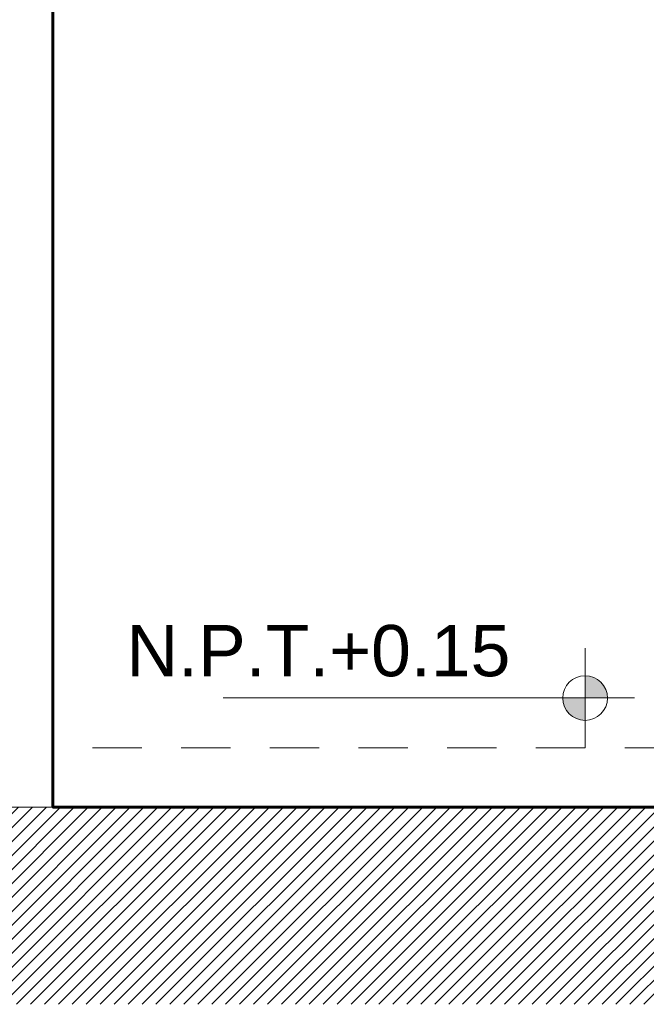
# Model space of a CAD drawing. Header units: metres. Extents: x -13 to 533, y -25 to 219.
# Tile 74 of 99: x 98.09 to 99.68, y 10.73 to 13.23. Entities that reach past the tile are written whole.
import ezdxf

# ---------------------------------------------------------------- set-up
doc = ezdxf.new("R2010")
doc.units = ezdxf.units.M
for name, pattern in [('ACAD_ISO03W100', [30, 12, -18]), ('DASHED2', [0.375, 0.25, -0.125]), ('HIDDEN', [0.375, 0.25, -0.125])]:
    doc.linetypes.add(name, pattern=pattern)
for name, color, linetype, lineweight in [('NPT', 255, 'Continuous', 13), ('Pluma 0.2', 252, 'Continuous', 20), ('PLUMA 0.3', 251, 'Continuous', 30), ('PLUMA 0.8', 1, 'Continuous', 60), ('Proyecciones', 252, 'DASHED2', 13), ('TEXTO', 14, 'Continuous', 40)]:
    doc.layers.add(name, color=color, linetype=linetype, lineweight=lineweight)
doc.layers.add('TEXTURAS', color=7, linetype='Continuous', lineweight=5, true_color=0x8a8a8a)
doc.styles.add('mar', font='swissel.ttf')

# ---------------------------------------------------------------- blocks, each defined once
blk = doc.blocks.new('nivel')
at = {"layer": 'NPT', "ltscale": 2}
h = blk.add_hatch(color=256, dxfattribs=at)
h.paths.add_polyline_path([(0, 0.0392, 0.413106), (-0.0394, 0), (0, 0)])
h.paths.add_polyline_path([(0.0394, -0.0001, 0.000946), (0.0394, 0), (0, 0), (0, -0.0395, 0.414214)])
for points in [[(0, 0.088), (0, -0.088)], [(-0.0872, 0), (0.6377, 0)]]:
    blk.add_lwpolyline(points, dxfattribs=at)
blk.add_circle((0, -0.0001), 0.0394, dxfattribs=at)

msp = doc.modelspace()

# ---------------------------------------------------------------- hatches: boundary and pattern name
at = {"layer": 'TEXTURAS', "transparency": 33554503}
h = msp.add_hatch(dxfattribs=at)
h.set_pattern_fill('_USER', color=256, scale=0.025, angle=45, style=0, pattern_type=0)
h.set_pattern_definition([(45, (-44.714827, -33.21376), (-0.0176776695, 0.0176776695), [])])
h.paths.add_polyline_path([(100.6581, 11.2332), (98.1781, 11.2332), (97.9665, 11.2332), (95.8281, 11.2332), (95.8281, 11.3832), (95.0806, 11.3832), (93.4281, 11.3832), (93.4281, 11.2332), (91.5781, 11.2332), (89.598, 11.2332), (89.598, 10.7332), (100.6581, 10.7332)])
h.paths.add_polyline_path([(99.5941, 11.2004), (99.6001, 11.2032), (99.5932, 11.2012)], flags=16)
h.paths.add_polyline_path([(99.5788, 11.1988), (99.579, 11.1986), (99.5804, 11.1986)], flags=16)
h.paths.add_polyline_path([(99.9788, 11.1876), (99.9747, 11.186), (99.9748, 11.1859), (99.9789, 11.1875)], flags=16)
h.paths.add_polyline_path([(99.9326, 11.2169), (99.9667, 11.1828), (99.9708, 11.1843), (99.9342, 11.2209)], flags=16)
h.paths.add_polyline_path([(99.9299, 11.2083), (99.9278, 11.2047), (99.9545, 11.1781), (99.9586, 11.1796)], flags=16)
h.paths.add_polyline_path([(99.9445, 11.1768), (99.9446, 11.1767), (99.9487, 11.1765)], flags=16)

# ---------------------------------------------------------------- linework, layer by layer
at = {"layer": 'Pluma 0.2', "color": 0, "linetype": 'HIDDEN', "lineweight": 5, "ltscale": 0.5}
msp.add_lwpolyline([(100.2031, 11.3832), (98.1809, 11.3832)], dxfattribs=at)
at = {"layer": 'PLUMA 0.3'}
msp.add_lwpolyline([(98.1781, 14.3832), (98.1781, 11.2832)], dxfattribs=at)
at = {"layer": 'PLUMA 0.8'}
msp.add_lwpolyline([(100.6581, 11.2332), (98.1781, 11.2332), (98.1781, 20.8332), (98.0281, 20.8332), (98.0281, 19.6332)], dxfattribs=at)
at = {"layer": 'TEXTURAS', "transparency": 33554503}
msp.add_lwpolyline([(98.1781, 11.2332), (98.0281, 11.2332)], dxfattribs=at)

# ---------------------------------------------------------------- block references
at = {"layer": 'Proyecciones', "linetype": 'ACAD_ISO03W100', "ltscale": 0.005, "xscale": -1.439999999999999, "yscale": 1.439999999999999, "zscale": 1.439999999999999}
msp.add_blockref('nivel', (99.5277, 11.5099, 0), dxfattribs=at)

# ---------------------------------------------------------------- texts
at = {"layer": 'TEXTO', "color": 7, "linetype": 'Continuous', "lineweight": 9, "style": 'mar'}
msp.add_text('N.P.T.+0.15', height=0.13, dxfattribs=at).set_placement((98.3642, 11.565))

doc.saveas('drawing.dxf')
